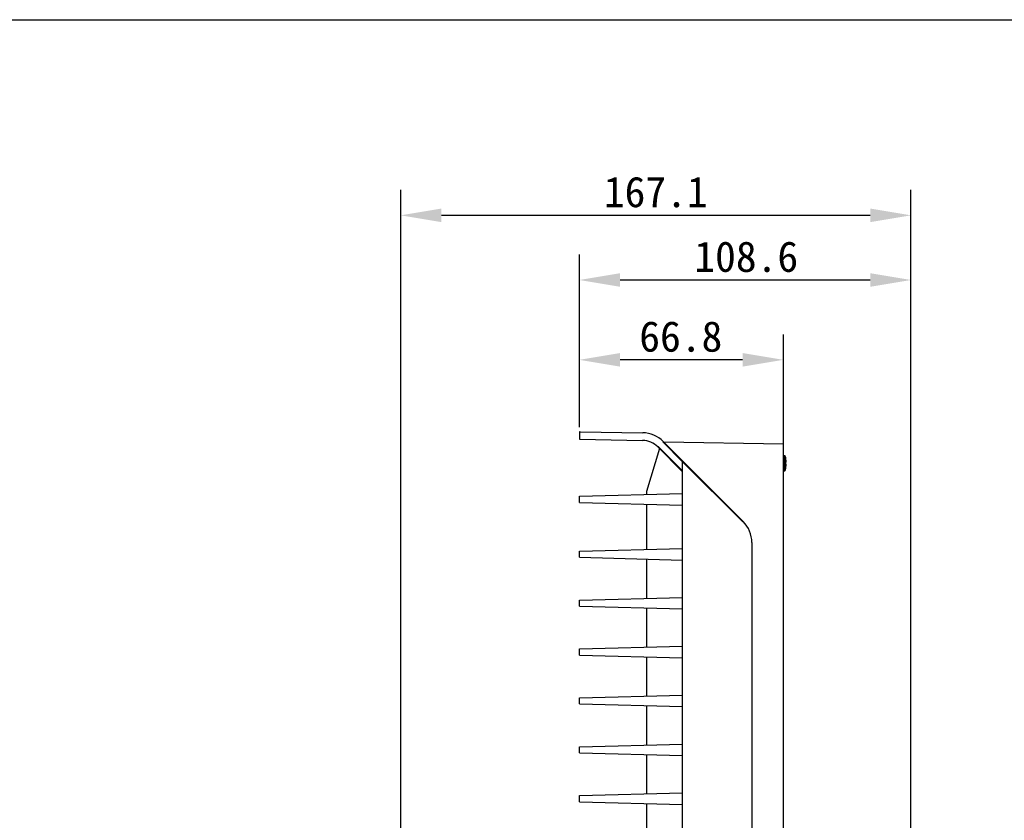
# Model space of a CAD drawing. Header units: millimetres. Extents: x 27 to 414, y 27 to 296.
# Tile 9 of 12: x 124 to 221, y 218 to 296. Entities that reach past the tile are written whole.
import ezdxf

# ---------------------------------------------------------------- set-up
doc = ezdxf.new("R2010")
doc.units = ezdxf.units.MM
doc.header["$LTSCALE"] = 23.1
doc.header["$PDMODE"] = 3
doc.header["$PDSIZE"] = 8
doc.layers.get('0').update_dxf_attribs({"linetype": 'CONTINUOUS'})
doc.layers.get('Defpoints').update_dxf_attribs({"linetype": 'CONTINUOUS'})
doc.layers.add('00_COMPONENTS', color=7, linetype='CONTINUOUS')
doc.layers.add('51__DRAFT_DIMS', color=7, linetype='CONTINUOUS')
doc.styles.get("Standard").update_dxf_attribs({"font": 'simfang.ttf'})
doc.dimstyles.new('DIMSTYLE_1', dxfattribs={"dimtxt": 3, "dimasz": 3, "dimexe": 2.5, "dimexo": 0.5, "dimgap": 0.75, "dimtad": 1, "dimdec": 1, "dimlfac": 3.333333, "dimdsep": 46, "dimtxsty": 'STANDARD', "dimblk": '_FILLED', "dimblk1": '_FILLED', "dimblk2": '_FILLED', "dimcen": 0.09, "dimclrt": 3, "dimadec": 1, "dimazin": 2, "dimtp": 0.8, "dimtm": 0.8, "dimtfac": 1, "dimtdec": 1, "dimtofl": 0, "dimtmove": 0, "dimatfit": 3, "dimldrblk": '_FILLED', "dimfxl": 1, "dimtolj": 1, "dimarcsym": 0})

# ---------------------------------------------------------------- blocks, each defined once
blk = doc.blocks.new('*D3')
at = {"layer": '51__DRAFT_DIMS', "color": 8, "lineweight": -2}
for p, q in [((161.654, 185.812), (161.654, 279.6)), ((211.784, 173.512), (211.784, 279.6)), ((165.654, 277.1), (207.784, 277.1))]:
    blk.add_line(p, q, dxfattribs=at)
at = {"layer": '51__DRAFT_DIMS', "color": 8}
for points in [[(165.654, 277.766), (165.654, 276.433), (161.654, 277.1)], [(207.784, 276.433), (207.784, 277.766), (211.784, 277.1)]]:
    blk.add_solid(points, dxfattribs=at)
at = {"layer": 'Defpoints', "color": 0}
for p in [(211.784, 277.1), (161.654, 185.312), (211.784, 173.012)]:
    blk.add_point(p, dxfattribs=at)
at = {"layer": '51__DRAFT_DIMS', "color": 0, "insert": (186.707, 280.901), "char_height": 3, "attachment_point": 2}
blk.add_mtext('\\A1;167.1', dxfattribs=at)
blk = doc.blocks.new('_FILLED')
at = {"color": 0, "linetype": 'ByBlock'}
blk.add_solid([(0, 0), (-1, 0.167), (-1, -0.167)], dxfattribs=at)
blk = doc.blocks.new('*D4')
at = {"layer": '51__DRAFT_DIMS', "color": 8, "lineweight": -2}
for p, q in [((179.204, 256.29), (179.204, 265.407)), ((199.244, 253.612), (199.244, 265.407)), ((195.244, 262.907), (183.204, 262.907))]:
    blk.add_line(p, q, dxfattribs=at)
at = {"layer": '51__DRAFT_DIMS', "color": 8}
for points in [[(183.204, 263.573), (183.204, 262.24), (179.204, 262.907)], [(195.244, 262.24), (195.244, 263.573), (199.244, 262.907)]]:
    blk.add_solid(points, dxfattribs=at)
at = {"layer": 'Defpoints', "color": 0}
for p in [(179.204, 262.907), (179.204, 255.79), (199.244, 253.112)]:
    blk.add_point(p, dxfattribs=at)
at = {"layer": '51__DRAFT_DIMS', "color": 0, "insert": (189.168, 266.708), "char_height": 3, "attachment_point": 2}
blk.add_mtext('\\A1;66.8', dxfattribs=at)
blk = doc.blocks.new('*D10')
at = {"layer": '51__DRAFT_DIMS', "color": 8, "lineweight": -2}
for p, q in [((179.204, 256.29), (179.204, 273.248)), ((211.784, 173.512), (211.784, 273.248)), ((207.784, 270.748), (183.204, 270.748))]:
    blk.add_line(p, q, dxfattribs=at)
at = {"layer": '51__DRAFT_DIMS', "color": 8}
for points in [[(183.204, 271.415), (183.204, 270.081), (179.204, 270.748)], [(207.784, 270.081), (207.784, 271.415), (211.784, 270.748)]]:
    blk.add_solid(points, dxfattribs=at)
at = {"layer": 'Defpoints', "color": 0}
for p in [(179.204, 270.748), (179.204, 255.79), (211.784, 173.012)]:
    blk.add_point(p, dxfattribs=at)
at = {"layer": '51__DRAFT_DIMS', "color": 0, "insert": (195.599, 274.549), "char_height": 3, "attachment_point": 2}
blk.add_mtext('\\A1;108.6', dxfattribs=at)

msp = doc.modelspace()

# ---------------------------------------------------------------- linework, layer by layer
msp.add_lwpolyline([(27.461, 296.312), (410.878, 296.312), (410.878, 27.057), (27.461, 27.057)], close=True)
at = {"layer": '00_COMPONENTS', "color": 7}
for p, q in [((179.204, 255.79), (179.204, 255.16)), ((179.265, 255.85), (185.43, 255.743)), ((179.263, 255.1), (185.417, 254.993)), ((187.389, 254.849), (189.344, 252.896)), ((187.437, 254.891), (195.301, 247.027)), ((199.244, 254.612), (187.512, 254.816)), ((199.244, 74.612), (199.244, 254.612)), ((187.065, 254.202), (185.804, 249.962)), ((186.907, 254.361), (189.344, 251.924)), ((186.944, 254.403), (189.344, 252.005)), ((199.244, 253.502), (199.402, 253.502)), ((199.402, 252.002), (199.402, 253.502)), ((189.344, 76.325), (189.344, 252.899)), ((189.344, 252.899), (195.26, 246.984)), ((199.476, 253.266), (199.478, 253.267)), ((199.476, 252.842), (199.524, 252.842)), ((199.476, 252.662), (199.524, 252.662)), ((199.524, 252.842), (199.525, 252.842)), ((199.525, 252.662), (199.524, 252.662)), ((199.244, 252.002), (199.402, 252.002)), ((199.478, 252.237), (199.476, 252.238)), ((179.204, 249.512), (189.344, 249.777)), ((185.804, 249.962), (185.804, 249.685)), ((179.204, 248.912), (179.204, 249.512)), ((179.204, 248.912), (189.344, 248.646)), ((185.804, 248.739), (185.804, 244.285)), ((196.154, 244.969), (196.154, 84.254)), ((179.204, 244.112), (189.344, 244.377)), ((179.204, 243.512), (179.204, 244.112)), ((179.204, 243.512), (189.344, 243.246)), ((185.804, 243.339), (185.804, 239.485)), ((179.204, 239.312), (189.344, 239.577)), ((179.204, 238.712), (179.204, 239.312)), ((179.204, 238.712), (189.344, 238.446)), ((185.804, 238.539), (185.804, 234.685)), ((179.204, 234.512), (189.344, 234.777)), ((179.204, 233.912), (179.204, 234.512)), ((179.204, 233.912), (189.344, 233.646)), ((185.804, 233.739), (185.804, 229.885)), ((179.204, 229.712), (189.344, 229.977)), ((179.204, 229.112), (179.204, 229.712)), ((179.204, 229.112), (189.344, 228.846)), ((185.804, 228.939), (185.804, 225.085)), ((179.204, 224.912), (189.344, 225.177)), ((179.204, 224.312), (179.204, 224.912)), ((179.204, 224.312), (189.344, 224.046)), ((185.804, 224.139), (185.804, 220.285)), ((179.204, 220.112), (189.344, 220.377)), ((179.204, 219.512), (179.204, 220.112)), ((179.204, 219.512), (189.344, 219.246)), ((185.804, 219.339), (185.804, 215.485))]:
    msp.add_line(p, q, dxfattribs=at)
for centre, radius, start, end in [((179.264, 255.79), 0.06, 89, 180), ((185.379, 252.833), 2.91, 45, 89), ((179.264, 255.16), 0.06, 180, 269), ((185.379, 252.833), 2.16, 45, 89), ((197.487, 252.752), 2.057, 14.50406, 21.38319), ((197.487, 252.752), 2.055, 7.54952, 14.48515), ((197.145, 252.752), 2.333, 357.78875, 2.21125), ((198.167, 252.842), 1.369, 6.69597, 7.55049), ((197.487, 252.752), 2.057, 338.61681, 345.49594), ((197.487, 252.752), 2.055, 345.51485, 352.45048), ((198.167, 252.662), 1.369, 352.44948, 353.30404), ((193.244, 244.969), 2.91, 0, 45)]:
    msp.add_arc(centre, radius, start, end, dxfattribs=at)
for points, knots in [([(189.343, 252.897), (189.353, 252.908), (189.368, 252.912), (189.384, 252.944), (189.388, 252.94)], [0, 0, 0, 0, 0.705043, 1, 1, 1, 1]), ([(199.525, 252.842), (199.527, 252.842), (199.528, 252.846), (199.53, 252.85), (199.532, 252.859), (199.533, 252.872), (199.534, 252.891), (199.533, 252.915), (199.532, 252.952), (199.529, 252.981), (199.526, 253.001)], [0, 0, 0, 0, 0.033793, 0.06086, 0.095527, 0.187709, 0.308808, 0.455462, 0.623159, 1, 1, 1, 1]), ([(199.526, 252.502), (199.529, 252.522), (199.532, 252.551), (199.533, 252.589), (199.534, 252.612), (199.533, 252.632), (199.532, 252.645), (199.53, 252.653), (199.528, 252.658), (199.527, 252.661), (199.525, 252.662)], [0, 0, 0, 0, 0.376833, 0.544532, 0.691188, 0.812289, 0.904472, 0.93914, 0.966207, 1, 1, 1, 1])]:
    msp.add_open_spline(points, degree=3, knots=knots, dxfattribs=at)

# ---------------------------------------------------------------- dimensions: what is measured, and where the dimension line sits
at = {"layer": '51__DRAFT_DIMS', "color": 7}
dim = msp.add_linear_dim(base=(211.784, 277.1), p1=(161.654, 185.312), p2=(211.784, 173.012), dimstyle='DIMSTYLE_1', override={"dimasz": 4, "dimtxsty": 'STANDARD', "dimclrd": 8, "dimclre": 8, "dimclrt": 0, "dimldrblk": '_FILLED'}, dxfattribs=at)
dim.commit()
dim.dimension.update_dxf_attribs({"geometry": '*D3', "text_midpoint": (186.707, 277.1), "dimtype": 160})
for base, p1, picture, middle in [((179.204, 270.748), (211.784, 173.012), '*D10', (195.599, 270.748)), ((179.204, 262.907), (199.244, 253.112), '*D4', (189.168, 262.907))]:
    dim = msp.add_linear_dim(base=base, p1=p1, p2=(179.204, 255.79), angle=180, dimstyle='DIMSTYLE_1', override={"dimasz": 4, "dimtxsty": 'STANDARD', "dimclrd": 8, "dimclre": 8, "dimclrt": 0, "dimldrblk": '_FILLED'}, dxfattribs=at)
    dim.commit()
    dim.dimension.update_dxf_attribs({"geometry": picture, "text_midpoint": middle, "dimtype": 160})

doc.saveas('drawing.dxf')
